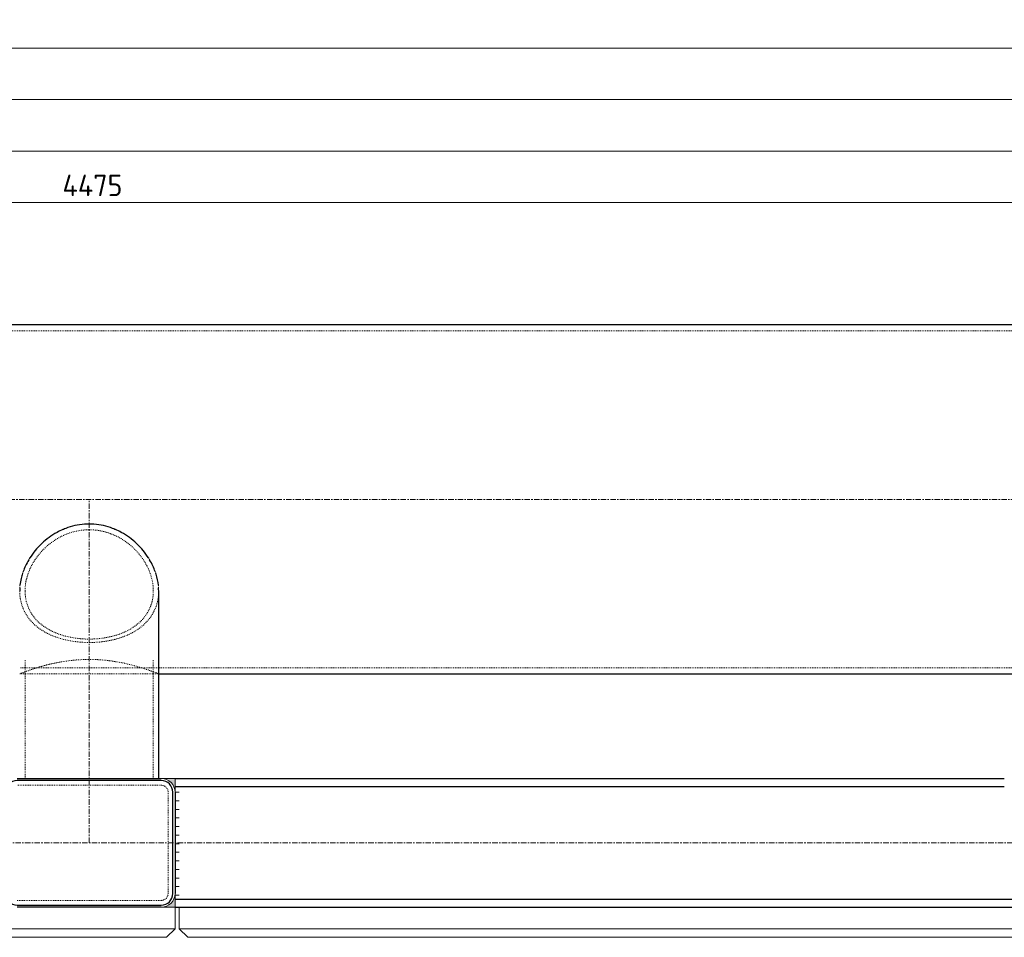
# Model space of a CAD drawing. Header units: millimetres. Extents: x -102180 to -55092, y -1328 to 109139.
# Tile 24 of 42: x -93596 to -91302, y 99826 to 101963. Entities that reach past the tile are written whole.
import ezdxf

# ---------------------------------------------------------------- set-up
doc = ezdxf.new("R2010")
doc.units = ezdxf.units.MM
doc.linetypes.add('Grid Line', pattern=[22.225, 12.7, -3.175, 3.175, -3.175])
doc.linetypes.add('XX-HIDDEN', pattern=[4, 2, -2])
for name, color, linetype, lineweight in [('N-CO-BC-BETONVORM-G', 50, 'Continuous', 25), ('N-CO-BC-BETONVORM-G-1', 50, 'XX-HIDDEN', 18), ('N-CO-BC-BETONVORM-GN', 10, 'XX-HIDDEN', 18), ('N-CO-KC-KUNSTSTOFVORM-G', 7, 'Continuous', 13), ('N-CO-SC-STAALVORM-G', 10, 'Continuous', 25), ('X-XX-AL-CONSTRUCTIELIJN-G-2', 7, 'Grid Line', 18), ('X-XX-AL-CONSTRUCTIELIJN-G-4', 250, 'Continuous', 25), ('X-XX-AL-M', 7, 'Continuous', 18), ('X-XX-AL-M-20', 7, 'Continuous', 18), ('X_XX_AL_DETAIL1_G', 7, 'Continuous', 13)]:
    doc.layers.add(name, color=color, linetype=linetype, lineweight=lineweight)
doc.styles.add('NLCS-ISO', font='NLCS-ISO.ttf', dxfattribs={"height": 50})
doc.dimstyles.new('2_5_NLCS_diagonal', dxfattribs={"dimscale": 304.8, "dimtxt": 50.137748, "dimasz": 0.131234, "dimexe": 0.19685, "dimexo": 0.0625, "dimgap": 0, "dimtad": 1, "dimdec": 0, "dimzin": 0, "dimdsep": 46, "dimtxsty": 'NLCS-ISO', "dimblk1": 'OBLIQUE', "dimblk2": 'OBLIQUE', "dimsah": 1, "dimcen": 0.09, "dimdle": 0.131234, "dimazin": 0, "dimtfac": 1, "dimtdec": 4, "dimtix": 1, "dimtmove": 0, "dimatfit": 3, "dimfxl": 0.19685, "dimfxlon": 1, "dimtvp": 1, "dimtolj": 1, "dimtzin": 0, "dimarcsym": 2})

# ---------------------------------------------------------------- blocks, each defined once
blk = doc.blocks.new('GM_afdekklepje - GM_afdekklepje-3582460-N_A_P_ Copy 4')
at = {"layer": 'N-CO-SC-STAALVORM-G'}
for p, q in [((168, 145), (-168, 145)), ((-195, 118), (-195, -118)), ((195, -118), (195, 118)), ((-168, -145), (168, -145))]:
    blk.add_line(p, q, dxfattribs=at)
for centre, start, end in [((-168, 118), 90, 180), ((168, 118), 360, 90), ((-168, -118), 180, 270), ((168, -118), 270, 360)]:
    blk.add_arc(centre, 27, start, end, dxfattribs=at)
blk = doc.blocks.new('GM_Hakorit_4360 - GM_Hakorit_4360-3589548-N_A_P_ Copy 4')
at = {"layer": 'N-CO-KC-KUNSTSTOFVORM-G'}
for p, q in [((-2040, -50), (-2040, 0)), ((2040, 0), (2040, -50)), ((2040, -50), (-2040, -50)), ((-2040, -50), (-2020, -70)), ((2020, -70), (2040, -50)), ((2020, -70), (-2020, -70))]:
    blk.add_line(p, q, dxfattribs=at)
blk = doc.blocks.new('GM_Hakorit_3820 - GM_Hakorit_3820-3593615-N_A_P_ Copy 4')
at = {"layer": 'N-CO-KC-KUNSTSTOFVORM-G'}
for p, q in [((-200, 0), (-200, -50)), ((200, -50), (200, 0)), ((-200, -50), (200, -50)), ((-180, -70), (-200, -50)), ((200, -50), (180, -70)), ((180, -70), (-180, -70))]:
    blk.add_line(p, q, dxfattribs=at)
blk = doc.blocks.new('NLI_Balk_Buis - ø813_14_2-3568875-N_A_P_ Copy 4')
at = {"layer": 'N-CO-BC-BETONVORM-GN'}
for p, q in [((4000, 392.3), (-4000, 392.3)), ((-2088.1, -392.3), (-2411.9, -392.3)), ((-2411.9, -406.5), (-2399.5, -406.5)), ((-2399.4, -406.5), (-2100.6, -406.5)), ((-2100.5, -406.5), (-2088.1, -406.5)), ((2088, -392.3), (-2088.1, -392.3))]:
    blk.add_line(p, q, dxfattribs=at)
at = {"layer": 'N-CO-SC-STAALVORM-G'}
for p, q in [((4000, 406.5), (-4000, 406.5)), ((-2088.1, -406.5), (2088, -406.5))]:
    blk.add_line(p, q, dxfattribs=at)
blk = doc.blocks.new('NLI_Balk_Buis - ø323_9_12_5-3581718-N_A_P_ Copy 4')
at = {"layer": 'N-CO-BC-BETONVORM-GN'}
for p, q in [((-7.7, 149.4), (-27.2, 149.4)), ((250, 149.4), (-7.7, 149.4)), ((-7.7, -149.5), (-27.2, -149.5)), ((250, -149.5), (-7.7, -149.5))]:
    blk.add_line(p, q, dxfattribs=at)
blk = doc.blocks.new('DIMBLOCK19-N_A_P_ Copy 4')
at = {"layer": 'X-XX-AL-M-20'}
for p, q in [((-95184.5, 101716.9), (-95184.5, 101836.9)), ((-87184.5, 101716.9), (-87184.5, 101836.9)), ((-95184.5, 101776.9), (-95164.5, 101796.9)), ((-87184.5, 101776.9), (-87164.5, 101796.9)), ((-95184.5, 101776.9), (-95204.5, 101756.9)), ((-95184.5, 101776.9), (-87184.5, 101776.9)), ((-95184.5, 101776.9), (-95184.5, 101716.9)), ((-87184.5, 101776.9), (-87204.5, 101756.9)), ((-87184.5, 101776.9), (-87184.5, 101716.9))]:
    blk.add_line(p, q, dxfattribs=at)
at = {"layer": 'X-XX-AL-M-20', "color": 0, "insert": (-91254.5, 101842), "char_height": 50, "width": 168.009, "attachment_point": 1, "line_spacing_factor": 1.135194, "style": 'NLCS-ISO'}
blk.add_mtext('8000', dxfattribs=at)
blk = doc.blocks.new('_Oblique')
at = {"color": 0, "linetype": 'ByBlock', "lineweight": -2}
blk.add_line((-0.5, -0.5), (0.5, 0.5), dxfattribs=at)
blk = doc.blocks.new('DIMBLOCK21-N_A_P_ Copy 4')
at = {"layer": 'X-XX-AL-M-20'}
for p, q in [((-96184.5, 101836.9), (-96184.5, 101956.9)), ((-86184.5, 101836.9), (-86184.5, 101956.9)), ((-96224.5, 101896.9), (-86144.5, 101896.9)), ((-96184.5, 101896.9), (-96204.5, 101876.9)), ((-96184.5, 101896.9), (-96164.5, 101916.9)), ((-96184.5, 101896.9), (-96184.5, 101836.9)), ((-86184.5, 101896.9), (-86204.5, 101876.9)), ((-86184.5, 101896.9), (-86164.5, 101916.9)), ((-86184.5, 101896.9), (-86184.5, 101836.9))]:
    blk.add_line(p, q, dxfattribs=at)
at = {"layer": 'X-XX-AL-M-20', "color": 0, "insert": (-91266.8, 101962), "char_height": 50, "width": 197.524, "attachment_point": 1, "line_spacing_factor": 1.135194, "style": 'NLCS-ISO'}
blk.add_mtext('10000', dxfattribs=at)
blk = doc.blocks.new('DIMBLOCK23-N_A_P_ Copy 4')
at = {"layer": 'X-XX-AL-M-20'}
for p, q in [((-94184.5, 101596.9), (-94184.5, 101716.9)), ((-88184.5, 101596.9), (-88184.5, 101716.9)), ((-94184.5, 101656.9), (-94164.5, 101676.9)), ((-88184.5, 101656.9), (-88164.5, 101676.9)), ((-94184.5, 101656.9), (-94204.5, 101636.9)), ((-94184.5, 101656.9), (-88184.5, 101656.9)), ((-94184.5, 101656.9), (-94184.5, 101596.9)), ((-88184.5, 101656.9), (-88204.5, 101636.9)), ((-88184.5, 101656.9), (-88184.5, 101596.9))]:
    blk.add_line(p, q, dxfattribs=at)
at = {"layer": 'X-XX-AL-M-20', "color": 0, "insert": (-91254.5, 101722), "char_height": 50, "width": 168.009, "attachment_point": 1, "line_spacing_factor": 1.135194, "style": 'NLCS-ISO'}
blk.add_mtext('6000', dxfattribs=at)
blk = doc.blocks.new('DIMBLOCK27-N_A_P_ Copy 4')
at = {"layer": 'X-XX-AL-M-20'}
for p, q in [((-95659.5, 101476.9), (-95659.5, 101596.9)), ((-91184.5, 101476.9), (-91184.5, 101596.9)), ((-95659.5, 101536.9), (-95639.5, 101556.9)), ((-91184.5, 101536.9), (-91164.5, 101556.9)), ((-95659.5, 101536.9), (-95679.5, 101516.9)), ((-95659.5, 101536.9), (-91184.5, 101536.9)), ((-95659.5, 101536.9), (-95659.5, 101476.9)), ((-91184.5, 101536.9), (-91204.5, 101516.9)), ((-91184.5, 101536.9), (-91184.5, 101476.9))]:
    blk.add_line(p, q, dxfattribs=at)
at = {"layer": 'X-XX-AL-M-20', "color": 0, "insert": (-93496.8, 101602), "char_height": 50, "width": 179.361, "attachment_point": 1, "line_spacing_factor": 1.135194, "style": 'NLCS-ISO'}
blk.add_mtext('4475', dxfattribs=at)

msp = doc.modelspace()

# ---------------------------------------------------------------- hatches: boundary and pattern name
at = {"layer": 'X-XX-AL-CONSTRUCTIELIJN-G-4'}
for points in [[(-93234.5, 100163.7), (-93234.5, 100195.7), (-93266.5, 100195.7), (-93258.2, 100194.6), (-93250.5, 100191.4), (-93243.9, 100186.3), (-93238.8, 100179.7), (-93235.6, 100172), (-93234.8, 100166)], [(-93234.5, 99895.7), (-93234.5, 99927.7), (-93235.6, 99919.4), (-93238.8, 99911.7), (-93243.9, 99905.1), (-93250.5, 99900), (-93258.2, 99896.8), (-93266.5, 99895.7)]]:
    msp.add_hatch(color=256, dxfattribs=at).paths.add_polyline_path(points, flags=0)

# ---------------------------------------------------------------- linework, layer by layer
at = {"layer": 'N-CO-BC-BETONVORM-GN'}
for p, q in [((-93266.5, 100179.7), (-93602.5, 100179.7)), ((-93250.5, 99927.7), (-93250.5, 100163.7)), ((-93602.5, 99911.7), (-93266.5, 99911.7))]:
    msp.add_line(p, q, dxfattribs=at)
for centre, start, end in [((-93266.5, 100163.7), 0, 90), ((-93266.5, 99927.7), 270, 0)]:
    msp.add_arc(centre, 16, start, end, dxfattribs=at)
for points, knots in [([(-93285.1, 100632.7), (-93285.1, 100644.9), (-93288.2, 100663.8), (-93298.3, 100688.5), (-93308.5, 100706.1), (-93321.3, 100722.6), (-93336.3, 100737.5), (-93353.2, 100750.4), (-93371.9, 100761), (-93392, 100768.9), (-93413, 100773.8), (-93434.5, 100775.4), (-93463.2, 100773.2), (-93490.9, 100764.5), (-93515.8, 100750.4), (-93532.8, 100737.5), (-93547.8, 100722.6), (-93560.5, 100706.1), (-93570.8, 100688.5), (-93578.3, 100670), (-93582.9, 100651.2), (-93584, 100638.8), (-93584, 100632.7)], [0, 0, 0, 0, 0.090909, 0.136364, 0.181818, 0.227273, 0.272727, 0.318182, 0.363636, 0.409091, 0.454545, 0.5, 0.545455, 0.636364, 0.681818, 0.727273, 0.772727, 0.818182, 0.863636, 0.909091, 0.954545, 1, 1, 1, 1]), ([(-93272.6, 100632.3), (-93272.6, 100619.8), (-93275.7, 100601.5), (-93285.7, 100579.8), (-93295.9, 100565.1), (-93308.7, 100552), (-93323.6, 100540.8), (-93340.6, 100531.4), (-93359.4, 100523.8), (-93379.7, 100518.1), (-93401.1, 100514.2), (-93423.3, 100512.3), (-93445.7, 100512.3), (-93467.9, 100514.2), (-93489.3, 100518.1), (-93509.6, 100523.8), (-93528.4, 100531.4), (-93545.4, 100540.8), (-93560.4, 100552), (-93573.1, 100565.1), (-93585, 100582.3), (-93594.1, 100604.5), (-93596.4, 100622.9), (-93596.5, 100632.3)], [0.0007342, 0.0007342, 0.0007342, 0.0007342, 0.0869565, 0.1304348, 0.173913, 0.2173913, 0.2608696, 0.3043478, 0.3478261, 0.3913043, 0.4347826, 0.4782609, 0.5217391, 0.5652174, 0.6086957, 0.6521739, 0.6956522, 0.7391304, 0.7826087, 0.826087, 0.8695652, 0.9347826, 0.9992656, 0.9992656, 0.9992656, 0.9992656]), ([(-93584, 100632.7), (-93584, 100620.4), (-93580.8, 100602.7), (-93570.8, 100581.8), (-93560.5, 100567.6), (-93547.8, 100555.2), (-93532.8, 100544.6), (-93515.8, 100535.8), (-93497.1, 100528.9), (-93477.1, 100524), (-93456, 100521), (-93434.5, 100520), (-93405.8, 100521.3), (-93378.1, 100526.6), (-93353.2, 100535.8), (-93336.3, 100544.6), (-93321.3, 100555.2), (-93308.5, 100567.6), (-93298.3, 100581.8), (-93290.7, 100597.5), (-93286.1, 100614.5), (-93285.1, 100626.5), (-93285.1, 100632.7)], [0, 0, 0, 0, 0.090909, 0.136364, 0.181818, 0.227273, 0.272727, 0.318182, 0.363636, 0.409091, 0.454545, 0.5, 0.545455, 0.636364, 0.681818, 0.727273, 0.772727, 0.818182, 0.863636, 0.909091, 0.954545, 1, 1, 1, 1]), ([(-93556.7, 100453.3), (-93557.8, 100453), (-93563.6, 100451.2), (-93573.1, 100448), (-93580.4, 100445.3), (-93583.7, 100444.1), (-93584.1, 100444)], [0.7724923, 0.7724923, 0.7724923, 0.7724923, 0.7826087, 0.826087, 0.8695652, 0.8755916, 0.8755916, 0.8755916, 0.8755916]), ([(-93312.6, 100453.4), (-93316.2, 100454.6), (-93325.1, 100457.2), (-93340.6, 100461.4), (-93359.4, 100465.5), (-93379.7, 100469), (-93401.1, 100471.6), (-93423.3, 100472.9), (-93445.7, 100472.9), (-93467.9, 100471.6), (-93489.3, 100469), (-93509.6, 100465.5), (-93528.4, 100461.4), (-93544, 100457.2), (-93552.8, 100454.6), (-93556.4, 100453.4)], [0.2284543, 0.2284543, 0.2284543, 0.2284543, 0.2608696, 0.3043478, 0.3478261, 0.3913043, 0.4347826, 0.4782609, 0.5217391, 0.5652174, 0.6086957, 0.6521739, 0.6956522, 0.7391304, 0.7715357, 0.7715357, 0.7715357, 0.7715357]), ([(-93285, 100444), (-93285.3, 100444.1), (-93288.6, 100445.3), (-93295.9, 100448), (-93305.4, 100451.2), (-93311.2, 100453), (-93312.3, 100453.3)], [0.1243999, 0.1243999, 0.1243999, 0.1243999, 0.1304348, 0.173913, 0.2173913, 0.2274976, 0.2274976, 0.2274976, 0.2274976]), ([(-93584.2, 100443.9), (-93588, 100442.5), (-93594.3, 100440.1), (-93596.5, 100439.2), (-93596.5, 100439.2)], [0.8761688, 0.8761688, 0.8761688, 0.8761688, 0.9347826, 1, 1, 1, 1]), ([(-93272.6, 100439.2), (-93272.6, 100439.2), (-93275.5, 100440.4), (-93282.4, 100443), (-93284.8, 100443.9)], [0, 0, 0, 0, 0.0869565, 0.1238228, 0.1238228, 0.1238228, 0.1238228])]:
    msp.add_open_spline(points, degree=3, knots=knots, dxfattribs=at)
for points in [[(-93494.6, 100775.9), (-93494.9, 100775.7), (-93495.3, 100775.6), (-93495.6, 100775.4)], [(-93373.4, 100775.4), (-93373.8, 100775.6), (-93374.1, 100775.7), (-93374.4, 100775.9)], [(-93546.6, 100741.2), (-93546.8, 100741), (-93547, 100740.8), (-93547.2, 100740.6)], [(-93321.8, 100740.6), (-93322, 100740.8), (-93322.2, 100741), (-93322.4, 100741.2)], [(-93573.7, 100707.6), (-93574.3, 100706.6), (-93574.9, 100705.7), (-93575.5, 100704.7)], [(-93293.6, 100704.7), (-93294.1, 100705.7), (-93294.7, 100706.6), (-93295.3, 100707.6)], [(-93588.3, 100677.5), (-93588.9, 100676), (-93589.4, 100674.6), (-93589.8, 100673.1)], [(-93279.2, 100673.1), (-93279.7, 100674.6), (-93280.2, 100676), (-93280.7, 100677.5)], [(-93595.8, 100645.4), (-93596, 100643.4), (-93596.2, 100641.4), (-93596.3, 100639.5)], [(-93272.8, 100639.5), (-93272.9, 100641.4), (-93273, 100643.4), (-93273.3, 100645.4)]]:
    msp.add_open_spline(points, degree=3, dxfattribs=at)
at = {"layer": 'N-CO-SC-STAALVORM-G'}
for p, q in [((-93272.6, 100195.7), (-93272.6, 100632.7)), ((-93602.5, 100195.7), (-93266.5, 100195.7)), ((-93234.5, 100195.7), (-91302, 100195.7)), ((-93234.5, 100176.7), (-91302, 100176.7)), ((-93234.5, 100163.7), (-93234.5, 99927.7)), ((-93234.5, 99914.7), (-89134.5, 99914.7)), ((-93266.5, 99895.7), (-93602.5, 99895.7)), ((-93234.5, 99895.7), (-89134.5, 99895.7))]:
    msp.add_line(p, q, dxfattribs=at)
for points, knots in [([(-93495.6, 100775.4), (-93500.3, 100773.4), (-93511.6, 100767.9), (-93528.4, 100757.2), (-93540.3, 100747.3), (-93546.1, 100741.7), (-93546.6, 100741.2)], [0.6223783, 0.6223783, 0.6223783, 0.6223783, 0.6521739, 0.6956522, 0.7391304, 0.7432735, 0.7432735, 0.7432735, 0.7432735]), ([(-93374.5, 100775.9), (-93376.3, 100776.6), (-93385, 100780.1), (-93401.1, 100785), (-93423.3, 100788.4), (-93445.7, 100788.4), (-93467.9, 100785), (-93484.1, 100780.1), (-93492.8, 100776.6), (-93494.6, 100775.9)], [0.3799156, 0.3799156, 0.3799156, 0.3799156, 0.3913043, 0.4347826, 0.4782609, 0.5217391, 0.5652174, 0.6086957, 0.6200795, 0.6200795, 0.6200795, 0.6200795]), ([(-93322.5, 100741.2), (-93323, 100741.7), (-93328.8, 100747.3), (-93340.6, 100757.2), (-93357.5, 100767.9), (-93368.7, 100773.4), (-93373.4, 100775.4)], [0.2567199, 0.2567199, 0.2567199, 0.2567199, 0.2608696, 0.3043478, 0.3478261, 0.3776162, 0.3776162, 0.3776162, 0.3776162]), ([(-93547.2, 100740.6), (-93551.8, 100736.2), (-93561, 100726.2), (-93569.3, 100714.7), (-93573.4, 100708.2), (-93573.7, 100707.6)], [0.74508986, 0.74508986, 0.74508986, 0.74508986, 0.7826087, 0.82608696, 0.83001947, 0.83001947, 0.83001947, 0.83001947]), ([(-93295.3, 100707.6), (-93295.7, 100708.2), (-93299.8, 100714.7), (-93308.1, 100726.2), (-93317.3, 100736.2), (-93321.8, 100740.6)], [0.16997442, 0.16997442, 0.16997442, 0.16997442, 0.17391304, 0.2173913, 0.25490097, 0.25490097, 0.25490097, 0.25490097]), ([(-93575.5, 100704.7), (-93578.2, 100700.1), (-93582.9, 100691.2), (-93586.7, 100682), (-93588.3, 100677.5)], [0.83694806, 0.83694806, 0.83694806, 0.83694806, 0.86956522, 0.89938453, 0.89938453, 0.89938453, 0.89938453]), ([(-93280.7, 100677.5), (-93282.3, 100682), (-93286.1, 100691.2), (-93290.8, 100700.1), (-93293.6, 100704.7)], [0.10060901, 0.10060901, 0.10060901, 0.10060901, 0.13043478, 0.16303823, 0.16303823, 0.16303823, 0.16303823]), ([(-93589.8, 100673.1), (-93591.1, 100669.3), (-93593.6, 100660.1), (-93595.2, 100650.9), (-93595.8, 100645.5)], [0.90943552, 0.90943552, 0.90943552, 0.90943552, 0.93478261, 0.97102894, 0.97102894, 0.97102894, 0.97102894]), ([(-93273.3, 100645.5), (-93274.2, 100654.1), (-93276.1, 100663.3), (-93279, 100672.5), (-93279.2, 100673.1)], [0.02896986, 0.02896986, 0.02896986, 0.02896986, 0.08695652, 0.09056036, 0.09056036, 0.09056036, 0.09056036])]:
    msp.add_open_spline(points, degree=3, knots=knots, dxfattribs=at)
for points in [[(-93596.3, 100639.4), (-93596.4, 100637.2), (-93596.5, 100634.9), (-93596.5, 100632.7)], [(-93272.6, 100632.7), (-93272.6, 100634.9), (-93272.6, 100637.2), (-93272.8, 100639.4)]]:
    msp.add_open_spline(points, degree=3, dxfattribs=at)
at = {"layer": 'X-XX-AL-CONSTRUCTIELIJN-G-2'}
for p, q in [((-87184.5, 100845.7), (-95184.5, 100845.7)), ((-93434.5, 100045.7), (-93434.5, 100845.7)), ((-96184.5, 100045.7), (-86184.5, 100045.7))]:
    msp.add_line(p, q, dxfattribs=at)
at = {"layer": 'X_XX_AL_DETAIL1_G'}
for p, q in [((-93234.5, 100195.7), (-93266.5, 100195.7)), ((-93234.5, 100163.7), (-93234.5, 100195.7)), ((-93224.5, 100163.7), (-93234.5, 100163.7)), ((-93224.5, 100143.7), (-93234.5, 100143.7)), ((-93224.5, 100123.7), (-93234.5, 100123.7)), ((-93224.5, 100103.7), (-93234.5, 100103.7)), ((-93224.5, 100083.7), (-93234.5, 100083.7)), ((-93224.5, 100063.7), (-93234.5, 100063.7)), ((-93224.5, 100043.7), (-93234.5, 100043.7)), ((-93224.5, 100023.7), (-93234.5, 100023.7)), ((-93224.5, 100003.7), (-93234.5, 100003.7)), ((-93224.5, 99983.7), (-93234.5, 99983.7)), ((-93224.5, 99963.7), (-93234.5, 99963.7)), ((-93224.5, 99943.7), (-93234.5, 99943.7)), ((-93234.5, 99895.7), (-93234.5, 99927.7)), ((-93224.5, 99923.7), (-93234.5, 99923.7)), ((-93266.5, 99895.7), (-93234.5, 99895.7))]:
    msp.add_line(p, q, dxfattribs=at)
for centre, start, end in [((-93266.5, 100163.7), 0, 90), ((-93266.5, 99927.7), 270, 0)]:
    msp.add_arc(centre, 32, start, end, dxfattribs=at)

# ---------------------------------------------------------------- block references
at = {"layer": 'N-CO-BC-BETONVORM-G'}
for name, p in [('GM_afdekklepje - GM_afdekklepje-3582460-N_A_P_ Copy 4', (-93434.5, 100045.7)), ('GM_Hakorit_3820 - GM_Hakorit_3820-3593615-N_A_P_ Copy 4', (-93434.5, 99895.7)), ('GM_Hakorit_4360 - GM_Hakorit_4360-3589548-N_A_P_ Copy 4', (-91184.5, 99895.7))]:
    msp.add_blockref(name, p, dxfattribs=at)
at = {"layer": 'N-CO-BC-BETONVORM-G-1'}
msp.add_blockref('NLI_Balk_Buis - ø813_14_2-3568875-N_A_P_ Copy 4', (-91184.5, 100845.7), dxfattribs=at)
at = {"layer": 'N-CO-BC-BETONVORM-GN', "rotation": 270}
msp.add_blockref('NLI_Balk_Buis - ø323_9_12_5-3581718-N_A_P_ Copy 4', (-93434.5, 100445.7), dxfattribs=at)

# ---------------------------------------------------------------- dimensions: what is measured, and where the dimension line sits
at = {"layer": 'X-XX-AL-M'}
for base, p1, p2, override, picture, middle in [((-86184.5, 101896.9), (-96184.5, 101836.9), (-86184.5, 101836.9), {"dimpost": '<>', "dimfxl": 10000}, 'DIMBLOCK21-N_A_P_ Copy 4', (-91184.5, 101921.9)), ((-87184.5, 101776.9), (-95184.5, 101716.9), (-87184.5, 101716.9), {"dimpost": '<>', "dimfxl": 8000}, 'DIMBLOCK19-N_A_P_ Copy 4', (-91184.5, 101801.9)), ((-88184.5, 101656.9), (-94184.5, 101596.9), (-88184.5, 101596.9), {"dimpost": '<>', "dimfxl": 6000}, 'DIMBLOCK23-N_A_P_ Copy 4', (-91184.5, 101681.9)), ((-91184.5, 101536.9), (-95659.5, 101476.9), (-91184.5, 101476.9), {"dimpost": '<>', "dimfxl": 4475}, 'DIMBLOCK27-N_A_P_ Copy 4', (-93422, 101561.9))]:
    dim = msp.add_linear_dim(base=base, p1=p1, p2=p2, dimstyle='2_5_NLCS_diagonal', override=override, dxfattribs=at)
    dim.commit()
    dim.dimension.update_dxf_attribs({"geometry": picture, "text_midpoint": middle})

doc.saveas('drawing.dxf')
